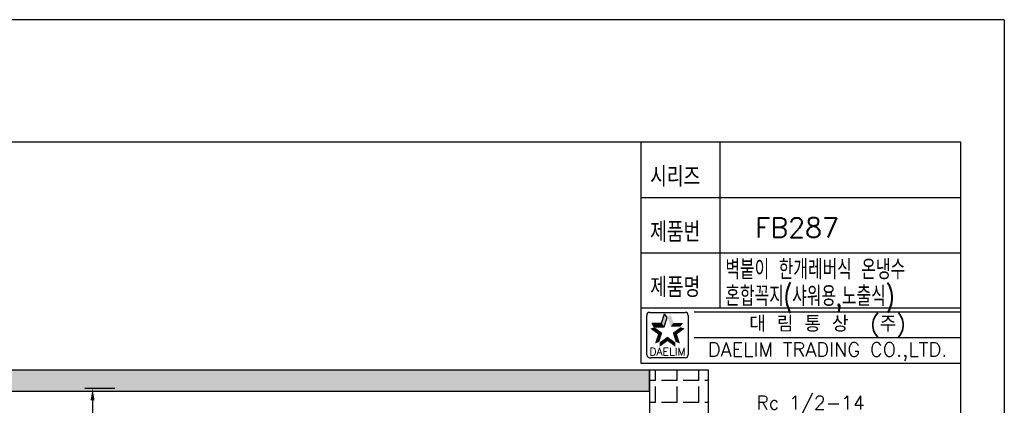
# Model space of a CAD drawing. Extents: x 5500 to 5920, y -4857 to -4263.
# Tile 20 of 20: x 5671 to 5920, y -4360 to -4263. Entities that reach past the tile are written whole.
import ezdxf
from ezdxf.enums import TextEntityAlignment as Align

# ---------------------------------------------------------------- set-up
doc = ezdxf.new("R2010")
doc.units = 0
doc.header["$LTSCALE"] = 5
doc.header["$MEASUREMENT"] = 0
doc.layers.get('0').update_dxf_attribs({"color": 2, "linetype": 'CONTINUOUS'})
doc.layers.add('D', color=2, linetype='CONTINUOUS')
doc.layers.add('HT', color=3, linetype='CONTINUOUS')
doc.styles.add('GHS', font='romans', dxfattribs={"bigfont": 'ghs'})
doc.styles.add('ROMANS', font='romans', dxfattribs={"bigfont": 'GHS.shx'})

msp = doc.modelspace()

# ---------------------------------------------------------------- hatches: boundary and pattern name
at = {"layer": 'HT'}
h = msp.add_hatch(dxfattribs=at)
h.set_pattern_fill('ANGLE', color=256, scale=10, style=0)
h.set_pattern_definition([(0, (3546.9434, 0), (0, 2.75), [2, -0.75]), (90, (3546.9434, 0), (-2.75, 2e-16), [2, -0.75])])
h.paths.add_polyline_path([(5830.1, -4351.32), (5558.64, -4351.32), (5558.64, -4356.7), (5830.1, -4356.7)])

# ---------------------------------------------------------------- linework, layer by layer
msp.add_line((5919.9, -4262.6), (5919.9, -4856.6))
at = {"color": 4}
for p, q in [((5908.9, -4293.6), (5533.9, -4293.6)), ((5908.9, -4842.6), (5908.9, -4293.6))]:
    msp.add_line(p, q, dxfattribs=at)
at = {"color": 7}
for p, q in [((5827.9, -4293.6), (5827.9, -4349.6)), ((5847.9, -4293.6), (5847.9, -4335.6)), ((5827.9, -4307.6), (5908.9, -4307.6)), ((5827.9, -4321.6), (5908.9, -4321.6)), ((5827.9, -4335.6), (5908.9, -4335.6)), ((5827.9, -4349.6), (5908.9, -4349.6))]:
    msp.add_line(p, q, dxfattribs=at)
at = {"color": 2, "linetype": 'Continuous'}
for p, q in [((5830.13, -4336.72), (5839.13, -4336.72)), ((5841.4, -4336.6), (5908.9, -4336.6)), ((5829.38, -4347.47), (5829.38, -4337.47)), ((5839.88, -4337.47), (5839.88, -4347.47)), ((5841.4, -4343.1), (5908.9, -4343.1)), ((5839.13, -4348.22), (5830.38, -4348.22))]:
    msp.add_line(p, q, dxfattribs=at)
at = {"color": 2}
for p, q in [((5833.14, -4339.42), (5833.89, -4337.11)), ((5834.56, -4338.03), (5833.89, -4337.11)), ((5830.72, -4339.42), (5833.14, -4339.42)), ((5831.38, -4340.34), (5830.72, -4339.42)), ((5833.81, -4340.34), (5834.56, -4338.03)), ((5831.38, -4340.34), (5833.81, -4340.34))]:
    msp.add_line(p, q, dxfattribs=at)
at = {"color": 2, "linetype": 'Continuous'}
for centre, radius, start, end in [((5830.13, -4337.47), 0.75, 90, 180), ((5839.13, -4337.47), 0.75, 0, 90), ((5830.26, -4347.34), 0.884, 188.1301, 278.1301), ((5839.13, -4347.47), 0.75, 270, 0)]:
    msp.add_arc(centre, radius, start, end, dxfattribs=at)
at = {"color": 2}
for points in [[(5833.14, -4339.42), (5833.81, -4340.34), (5833.89, -4337.11), (5834.56, -4338.03)], [(5835.37, -4337.11), (5834.7, -4338.03), (5836.12, -4339.42), (5835.45, -4340.34)], [(5830.72, -4339.42), (5831.38, -4340.34), (5833.14, -4339.42), (5833.81, -4340.34)], [(5836.12, -4339.42), (5835.45, -4340.34), (5838.54, -4339.42), (5837.88, -4340.34)], [(5832.22, -4342.25), (5833.3, -4341.9), (5830.26, -4340.83), (5831.34, -4340.48)], [(5831.47, -4344.56), (5832.55, -4344.21), (5832.22, -4342.25), (5833.3, -4341.9)], [(5839, -4340.83), (5837.92, -4340.48), (5837.04, -4342.25), (5835.96, -4341.9)], [(5837.04, -4342.25), (5835.96, -4341.9), (5837.79, -4344.56), (5836.71, -4344.21)], [(5834.63, -4344), (5834.63, -4342.87), (5832.67, -4345.43), (5832.67, -4344.29)], [(5836.59, -4345.43), (5836.59, -4344.29), (5834.63, -4344), (5834.63, -4342.87)]]:
    msp.add_solid(points, dxfattribs=at)
at = {"layer": 'D'}
msp.add_line((5919.9, -4262.6), (5499.9, -4262.6), dxfattribs=at)
at = {"layer": 'D', "ltscale": 0.6}
for p, q in [((5694.69, -4356), (5687.08, -4356)), ((5689.08, -4359), (5689.08, -4378.5))]:
    msp.add_line(p, q, dxfattribs=at)
msp.add_solid([(5688.58, -4359), (5689.58, -4359), (5689.08, -4356)], dxfattribs=at)
at = {"layer": 'HT'}
for p, q in [((5831.58, -4354), (5831.58, -4351.32)), ((5837.08, -4354), (5837.08, -4351.32)), ((5842.58, -4354), (5842.58, -4351.32)), ((5831.58, -4354), (5830.1, -4354)), ((5837.08, -4354), (5833.08, -4354)), ((5842.58, -4354), (5838.58, -4354)), ((5845.02, -4354), (5844.08, -4354)), ((5831.58, -4359.5), (5831.58, -4355.5)), ((5837.08, -4359.5), (5837.08, -4355.5)), ((5842.58, -4359.5), (5842.58, -4355.5)), ((5831.58, -4359.5), (5830.1, -4359.5)), ((5837.08, -4359.5), (5833.08, -4359.5)), ((5842.58, -4359.5), (5838.58, -4359.5)), ((5845.02, -4359.5), (5844.08, -4359.5))]:
    msp.add_line(p, q, dxfattribs=at)
msp.add_lwpolyline([(5830.1, -4351.32), (5558.64, -4351.32), (5558.64, -4356.7), (5830.1, -4356.7)], close=True, dxfattribs=at)
at = {"layer": 'HT', "ltscale": 0.5}
msp.add_lwpolyline([(5845.02, -4551.01), (5845.02, -4351.32), (5830.1, -4351.32), (5830.1, -4826.75), (5845.02, -4826.75), (5845.02, -4707.37)], dxfattribs=at)

# ---------------------------------------------------------------- texts
at = {"color": 7, "linetype": 'Continuous'}
for s, height, style, p in [('대 림 통 상  (주)', 4, 'GHS', (5875.16, -4339.91)), ('DAELIM TRADING CO.,LTD.', 3.6, 'ROMANS', (5875.16, -4346.67))]:
    msp.add_text(s, height=height, dxfattribs=dict(at, style=style)).set_placement(p, align=Align.MIDDLE)
at = {"color": 2, "linetype": 'Continuous', "style": 'ROMANS'}
msp.add_text('DAELIM', height=2, dxfattribs=at).set_placement((5834.63, -4347.67), align=Align.CENTER)
at = {"layer": 'D', "style": 'GHS'}
for s, width, p in [('시리즈', 0.8, (5830.24, -4304.87)), ('제품번', 0.8, (5830.24, -4318.87)), ('벽붙이 한개레버식 온냉수 ', 0.7, (5849.28, -4328.37)), ('제품명', 0.8, (5830.24, -4332.87)), ('혼합꼭지(샤워용,노출식)', 0.7, (5849.28, -4335.13))]:
    msp.add_text(s, height=5, dxfattribs=dict(at, width=width)).set_placement(p)
at = {"layer": 'D', "color": 7, "style": 'GHS'}
msp.add_text('FB287', height=5, dxfattribs=at).set_placement((5856.83, -4317.76))
at = {"layer": 'D', "style": 'GHS'}
msp.add_text('Rc 1/2-14', height=3.5, dxfattribs=at).set_placement((5857.12, -4361.34))

doc.saveas('drawing.dxf')
